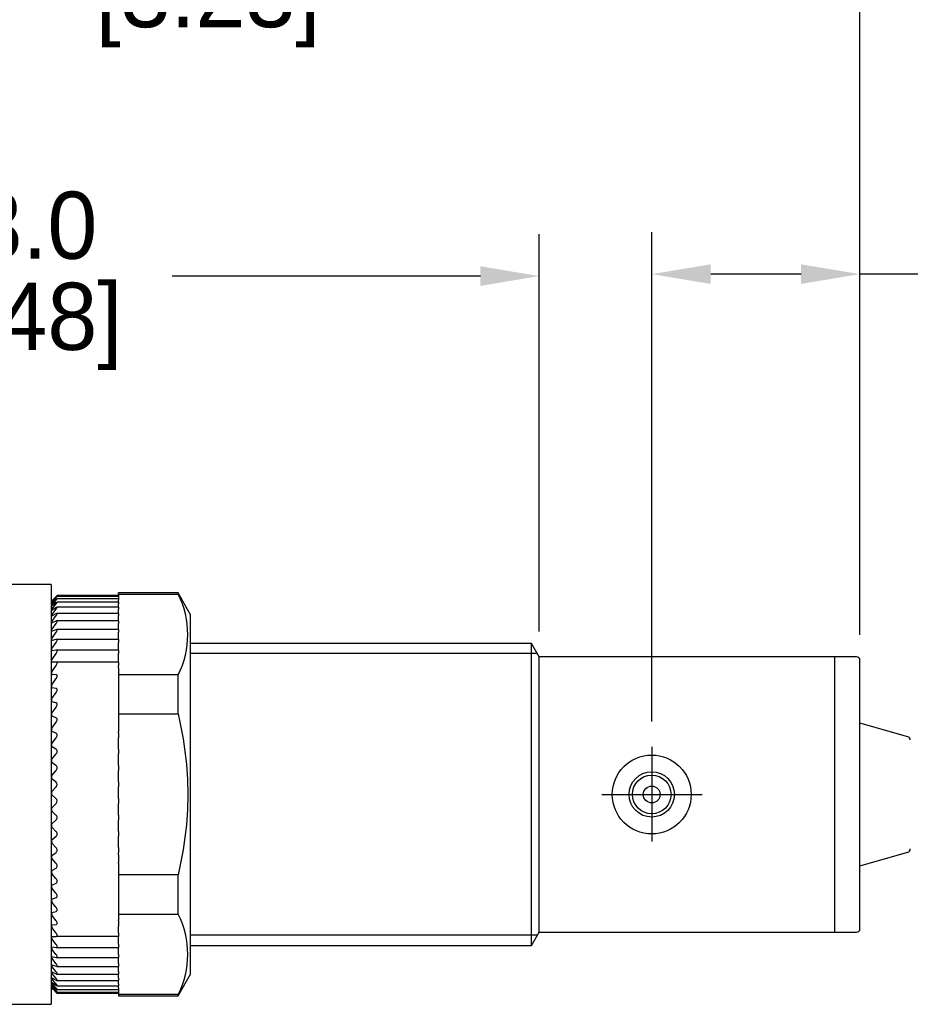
# Model space of a CAD drawing. Header units: inches. Extents: x 0 to 279, y 0 to 216.
# Tile 3 of 5: x 116 to 169, y 104 to 162. Entities that reach past the tile are written whole.
import ezdxf

# ---------------------------------------------------------------- set-up
doc = ezdxf.new("R2010")
doc.units = ezdxf.units.IN
doc.header["$LTSCALE"] = 10
doc.header["$MEASUREMENT"] = 0
doc.linetypes.add('CENTER', pattern=[2, 1.25, -0.25, 0.25, -0.25])
doc.layers.add('center', color=40, linetype='CENTER')
doc.layers.add('DIM', color=140, linetype='Continuous')
doc.dimstyles.get("Standard").update_dxf_attribs({"dimtxt": 4, "dimasz": 3.5, "dimexe": 2.5, "dimexo": 1.5, "dimgap": 1, "dimtad": 0, "dimtih": 1, "dimtoh": 1, "dimdec": 1, "dimzin": 0, "dimdsep": 46, "dimtxsty": 'Standard', "dimcen": 0, "dimadec": 0, "dimazin": 0, "dimtfac": 1, "dimtdec": 1, "dimtofl": 0, "dimtmove": 0, "dimatfit": 3, "dimfxl": 0, "dimtolj": 1, "dimtzin": 0, "dimarcsym": 0})

# ---------------------------------------------------------------- blocks, each defined once
blk = doc.blocks.new('*D2')
at = {"layer": 'Defpoints', "color": 0}
for p in [(165.848, 166.564), (83.71, 125.134), (165.848, 124.134)]:
    blk.add_point(p, dxfattribs=at)
at = {"layer": 'DIM', "color": 0, "lineweight": -2}
for p, q in [((83.71, 126.634), (83.71, 169.064)), ((165.848, 125.634), (165.848, 169.064)), ((87.21, 166.564), (114.612, 166.564)), ((162.348, 166.564), (137.945, 166.564))]:
    blk.add_line(p, q, dxfattribs=at)
at = {"layer": 'DIM', "color": 0}
for points in [[(87.21, 167.148), (87.21, 165.981), (83.71, 166.564)], [(162.348, 167.148), (162.348, 165.981), (165.848, 166.564)]]:
    blk.add_solid(points, dxfattribs=at)
at = {"layer": 'DIM', "color": 0, "insert": (126.279, 166.564), "char_height": 4, "attachment_point": 5}
blk.add_mtext('\\A1; 82.1\\P [3.23]', dxfattribs=at)
blk = doc.blocks.new('*D5')
at = {"layer": 'Defpoints', "color": 0}
for p in [(153.459, 147.126), (165.848, 124.134), (153.459, 118.974)]:
    blk.add_point(p, dxfattribs=at)
at = {"layer": 'DIM', "color": 0, "lineweight": -2}
for p, q in [((153.459, 120.474), (153.459, 149.626)), ((165.848, 125.634), (165.848, 149.626)), ((162.348, 147.126), (156.959, 147.126)), ((171.837, 147.126), (165.848, 147.126))]:
    blk.add_line(p, q, dxfattribs=at)
at = {"layer": 'DIM', "color": 0}
for points in [[(156.959, 147.71), (156.959, 146.543), (153.459, 147.126)], [(162.348, 147.71), (162.348, 146.543), (165.848, 147.126)]]:
    blk.add_solid(points, dxfattribs=at)
at = {"layer": 'DIM', "color": 0, "insert": (183.17, 147.126), "char_height": 4, "attachment_point": 5}
blk.add_mtext('\\A1; 12.4\\P [0.49]', dxfattribs=at)
blk = doc.blocks.new('*D6')
at = {"layer": 'Defpoints', "color": 0}
for p in [(146.748, 147.01), (83.71, 125.134), (146.748, 124.334)]:
    blk.add_point(p, dxfattribs=at)
at = {"layer": 'DIM', "color": 0, "lineweight": -2}
for p, q in [((83.71, 126.634), (83.71, 149.51)), ((146.748, 125.834), (146.748, 149.51)), ((87.21, 147.01), (105.562, 147.01)), ((143.248, 147.01), (124.895, 147.01))]:
    blk.add_line(p, q, dxfattribs=at)
at = {"layer": 'DIM', "color": 0}
for points in [[(87.21, 147.593), (87.21, 146.427), (83.71, 147.01)], [(143.248, 147.593), (143.248, 146.427), (146.748, 147.01)]]:
    blk.add_solid(points, dxfattribs=at)
at = {"layer": 'DIM', "color": 0, "char_height": 4, "attachment_point": 5}
for s, insert in [('\\A1;63.0', (115.229, 150.01)), ('\\A1;[2.48]', (115.229, 144.01))]:
    blk.add_mtext(s, dxfattribs=dict(at, insert=insert))

msp = doc.modelspace()

# ---------------------------------------------------------------- linework, layer by layer
for p, q in [((117.691, 128.634), (114.691, 128.634)), ((117.691, 128.634), (117.691, 103.634)), ((117.973, 127.914), (117.691, 127.634)), ((117.731, 127.661), (117.986, 127.923)), ((117.731, 127.574), (117.986, 127.858)), ((117.97, 127.87), (117.744, 127.661)), ((121.691, 127.928), (118.04, 127.928)), ((121.691, 127.982), (118.041, 127.982)), ((121.691, 128.058), (121.691, 128.134)), ((125.244, 128.134), (121.691, 128.134)), ((121.691, 128.058), (121.691, 127.794)), ((121.691, 128.058), (125.244, 128.058)), ((125.244, 128.134), (125.244, 128.058)), ((125.991, 126.842), (125.244, 128.134)), ((117.695, 127.622), (117.695, 127.618)), ((117.695, 127.53), (117.695, 127.52)), ((117.695, 127.358), (117.695, 127.342)), ((117.731, 127.407), (117.986, 127.71)), ((117.731, 127.161), (117.986, 127.481)), ((117.97, 127.747), (117.744, 127.556)), ((117.97, 127.542), (117.744, 127.371)), ((121.691, 127.285), (118.029, 127.285)), ((121.691, 127.579), (118.035, 127.579)), ((121.691, 127.794), (118.037, 127.794)), ((121.691, 127.794), (121.691, 127.71)), ((121.691, 127.579), (121.691, 127.71)), ((121.691, 127.579), (121.691, 127.481)), ((121.691, 127.285), (121.691, 127.481)), ((121.691, 127.285), (121.691, 127.172)), ((117.695, 127.107), (117.695, 127.086)), ((117.695, 126.779), (117.695, 126.752)), ((117.731, 126.838), (117.986, 127.172)), ((117.731, 126.44), (117.986, 126.786)), ((117.97, 127.257), (117.744, 127.107)), ((117.97, 126.894), (117.744, 126.766)), ((121.691, 126.914), (118.023, 126.914)), ((121.691, 126.914), (121.691, 127.172)), ((121.691, 126.914), (121.691, 126.786)), ((121.691, 126.47), (121.691, 126.786)), ((125.991, 105.427), (125.991, 126.842)), ((117.695, 126.377), (117.695, 126.345)), ((117.731, 125.969), (117.986, 126.325)), ((117.97, 126.456), (117.744, 126.35)), ((121.691, 126.47), (118.016, 126.47)), ((121.691, 126.47), (121.691, 126.325)), ((121.691, 125.969), (121.691, 126.325)), ((117.695, 125.903), (117.695, 125.865)), ((117.731, 125.43), (117.986, 125.793)), ((117.97, 125.946), (117.744, 125.863)), ((121.691, 125.954), (118.006, 125.954)), ((121.691, 125.954), (121.691, 125.969)), ((121.691, 125.954), (121.691, 125.793)), ((121.691, 125.43), (121.691, 125.793)), ((117.695, 125.36), (117.695, 125.318)), ((117.731, 124.825), (117.986, 125.193)), ((117.97, 125.366), (117.744, 125.308)), ((121.691, 125.37), (117.995, 125.37)), ((121.691, 125.37), (121.691, 125.43)), ((121.691, 125.37), (121.691, 125.193)), ((121.691, 124.825), (121.691, 125.193)), ((146.286, 125.134), (125.991, 125.134)), ((146.286, 107.134), (146.286, 125.134)), ((146.748, 124.334), (146.286, 125.134)), ((117.695, 124.753), (117.695, 124.706)), ((117.731, 124.159), (117.986, 124.53)), ((117.97, 124.722), (117.744, 124.688)), ((121.691, 124.723), (117.984, 124.723)), ((121.691, 124.723), (121.691, 124.825)), ((121.691, 124.723), (121.691, 124.53)), ((121.691, 124.159), (121.691, 124.53)), ((146.64, 124.521), (125.991, 124.521)), ((146.748, 107.934), (146.748, 124.334)), ((164.348, 124.334), (146.748, 124.334)), ((164.348, 107.934), (164.348, 124.334)), ((164.348, 107.934), (164.348, 124.334)), ((165.648, 124.334), (164.348, 124.334)), ((117.695, 124.085), (117.695, 124.034)), ((117.731, 123.437), (117.986, 123.807)), ((117.97, 124.018), (117.744, 124.008)), ((121.691, 124.018), (117.974, 124.018)), ((121.691, 124.018), (121.691, 124.159)), ((121.691, 124.018), (121.691, 123.807)), ((121.691, 123.67), (121.691, 123.807)), ((165.848, 108.134), (165.848, 124.134)), ((117.695, 123.361), (117.695, 123.306)), ((117.97, 123.258), (117.744, 123.273)), ((121.691, 123.67), (121.691, 123.263)), ((125.244, 123.263), (121.691, 123.263)), ((121.691, 123.263), (121.691, 120.93)), ((125.244, 120.93), (125.244, 123.263)), ((117.695, 122.587), (117.695, 122.529)), ((117.731, 122.663), (117.986, 123.031)), ((117.731, 121.844), (117.986, 122.206)), ((117.97, 122.448), (117.744, 122.488)), ((117.695, 121.767), (117.695, 121.706)), ((117.97, 121.594), (117.744, 121.659)), ((117.695, 120.908), (117.695, 120.844)), ((117.731, 120.985), (117.986, 121.339)), ((121.691, 120.93), (121.691, 119.859)), ((121.691, 120.93), (125.244, 120.93)), ((117.731, 120.092), (117.986, 120.435)), ((117.97, 120.702), (117.744, 120.79)), ((168.702, 119.575), (165.848, 120.384)), ((117.695, 120.016), (117.695, 119.949)), ((117.97, 119.777), (117.744, 119.889)), ((121.691, 119.777), (121.691, 119.859)), ((121.691, 119.777), (121.691, 119.502)), ((117.695, 119.096), (117.695, 119.028)), ((117.731, 119.171), (117.986, 119.502)), ((121.691, 119.171), (121.691, 119.502)), ((121.691, 118.962), (121.691, 119.171)), ((117.731, 118.229), (117.986, 118.544)), ((117.97, 118.828), (117.744, 118.962)), ((121.691, 118.828), (121.691, 118.962)), ((121.691, 118.828), (121.691, 118.544)), ((121.691, 118.229), (121.691, 118.544)), ((117.695, 118.155), (117.695, 118.086)), ((117.97, 117.859), (117.744, 118.015)), ((121.691, 118.015), (121.691, 118.229)), ((121.691, 117.859), (121.691, 118.015)), ((117.731, 117.272), (117.986, 117.57)), ((121.691, 117.859), (121.691, 117.57)), ((121.691, 117.272), (121.691, 117.57)), ((117.695, 117.201), (117.695, 117.131)), ((117.97, 116.878), (117.744, 117.054)), ((121.691, 117.054), (121.691, 117.272)), ((121.691, 116.878), (121.691, 117.054)), ((121.691, 116.878), (121.691, 116.585)), ((117.695, 116.238), (117.695, 116.168)), ((117.731, 116.307), (117.986, 116.585)), ((121.691, 116.307), (121.691, 116.585)), ((121.691, 116.087), (121.691, 116.307)), ((117.731, 115.341), (117.986, 115.598)), ((117.97, 115.892), (117.744, 116.087)), ((121.691, 115.892), (121.691, 116.087)), ((121.691, 115.892), (121.691, 115.598)), ((121.691, 115.341), (121.691, 115.598)), ((117.695, 115.275), (117.695, 115.205)), ((117.97, 114.907), (117.744, 115.121)), ((121.691, 115.121), (121.691, 115.341)), ((121.691, 114.907), (121.691, 115.121)), ((117.731, 114.38), (117.986, 114.614)), ((121.691, 114.907), (121.691, 114.614)), ((121.691, 114.38), (121.691, 114.614)), ((121.691, 114.161), (121.691, 114.38)), ((117.695, 114.318), (117.695, 114.249)), ((117.97, 113.932), (117.744, 114.161)), ((121.691, 113.932), (121.691, 114.161)), ((121.691, 113.932), (121.691, 113.64)), ((117.695, 113.374), (117.695, 113.306)), ((117.731, 113.432), (117.986, 113.64)), ((117.97, 112.971), (117.744, 113.216)), ((121.691, 113.432), (121.691, 113.64)), ((121.691, 113.216), (121.691, 113.432)), ((121.691, 112.971), (121.691, 113.216)), ((117.731, 112.503), (117.986, 112.685)), ((121.691, 112.971), (121.691, 112.685)), ((121.691, 112.529), (121.691, 112.685)), ((165.848, 111.884), (168.702, 112.693)), ((117.695, 112.449), (117.695, 112.383)), ((117.97, 112.033), (117.744, 112.291)), ((121.691, 112.529), (121.691, 112.103)), ((121.691, 112.033), (121.691, 112.103)), ((121.691, 112.033), (121.691, 111.787)), ((117.695, 111.55), (117.695, 111.486)), ((117.731, 111.599), (117.986, 111.753)), ((121.691, 111.787), (121.691, 111.338)), ((117.731, 110.727), (117.986, 110.852)), ((117.97, 111.124), (117.744, 111.393)), ((125.244, 111.338), (121.691, 111.338)), ((121.691, 111.338), (121.691, 109.006)), ((125.244, 109.006), (125.244, 111.338)), ((117.695, 110.684), (117.695, 110.622)), ((117.97, 110.25), (117.744, 110.528)), ((117.695, 109.855), (117.695, 109.796)), ((117.731, 109.893), (117.986, 109.989)), ((117.97, 109.417), (117.744, 109.702)), ((117.731, 109.102), (117.986, 109.168)), ((117.695, 109.07), (117.695, 109.015)), ((117.97, 108.631), (117.744, 108.922)), ((121.691, 109.006), (121.691, 108.669)), ((121.691, 109.006), (125.244, 109.006)), ((121.691, 108.631), (121.691, 108.669)), ((121.691, 108.631), (121.691, 108.396)), ((117.695, 108.335), (117.695, 108.284)), ((117.731, 108.361), (117.986, 108.396)), ((117.97, 107.898), (117.744, 108.192)), ((121.691, 108.362), (121.691, 108.396)), ((121.691, 108.362), (121.691, 108.29)), ((121.691, 108.192), (121.691, 108.29)), ((121.691, 107.898), (121.691, 108.192)), ((146.286, 107.134), (146.748, 107.934)), ((146.748, 107.934), (164.348, 107.934)), ((164.348, 107.934), (165.648, 107.934)), ((117.695, 107.655), (117.695, 107.608)), ((117.731, 107.675), (117.986, 107.679)), ((117.97, 107.222), (117.744, 107.518)), ((121.691, 107.679), (117.986, 107.679)), ((121.691, 107.898), (121.691, 107.679)), ((121.691, 107.675), (121.691, 107.679)), ((121.691, 107.518), (121.691, 107.675)), ((121.691, 107.222), (121.691, 107.518)), ((146.64, 107.748), (125.991, 107.748)), ((117.695, 107.034), (117.695, 106.991)), ((117.731, 107.048), (117.986, 107.021)), ((117.97, 106.609), (117.744, 106.904)), ((117.994, 107.02), (121.691, 107.02)), ((121.691, 107.222), (121.691, 107.02)), ((121.691, 106.904), (121.691, 107.02)), ((121.691, 106.609), (121.691, 106.904)), ((125.991, 107.134), (146.286, 107.134)), ((117.695, 106.477), (117.695, 106.439)), ((117.731, 106.484), (117.986, 106.426)), ((117.97, 106.063), (117.744, 106.355)), ((118.004, 106.424), (121.691, 106.424)), ((121.691, 106.609), (121.691, 106.424)), ((121.691, 106.355), (121.691, 106.424)), ((121.691, 106.063), (121.691, 106.355)), ((117.695, 105.988), (117.695, 105.955)), ((117.695, 105.57), (117.695, 105.542)), ((117.731, 105.989), (117.986, 105.9)), ((117.97, 105.588), (117.744, 105.875)), ((118.014, 105.894), (121.691, 105.894)), ((121.691, 106.063), (121.691, 105.894)), ((121.691, 105.875), (121.691, 105.894)), ((121.691, 105.588), (121.691, 105.875)), ((121.691, 105.588), (121.691, 105.435)), ((117.695, 105.226), (117.695, 105.204)), ((117.731, 105.564), (117.986, 105.446)), ((117.731, 105.214), (117.986, 105.066)), ((117.97, 105.186), (117.744, 105.466)), ((117.97, 104.861), (117.744, 105.133)), ((118.022, 105.435), (121.691, 105.435)), ((118.028, 105.05), (121.691, 105.05)), ((121.691, 105.186), (121.691, 105.435)), ((121.691, 105.186), (121.691, 105.05)), ((121.691, 104.861), (121.691, 105.05)), ((125.244, 104.134), (125.991, 105.427)), ((117.691, 104.634), (117.795, 104.531)), ((117.695, 104.958), (117.695, 104.942)), ((117.695, 104.769), (117.695, 104.758)), ((117.695, 104.66), (117.695, 104.655)), ((117.731, 104.94), (117.986, 104.765)), ((117.731, 104.745), (117.986, 104.543)), ((117.731, 104.629), (117.986, 104.402)), ((117.97, 104.616), (117.744, 104.876)), ((117.97, 104.451), (117.744, 104.699)), ((117.97, 104.368), (117.744, 104.602)), ((117.795, 104.531), (117.986, 104.343)), ((118.033, 104.741), (121.691, 104.741)), ((118.038, 104.51), (121.691, 104.51)), ((121.691, 104.861), (121.691, 104.741)), ((121.691, 104.616), (121.691, 104.741)), ((121.691, 104.616), (121.691, 104.51)), ((121.691, 104.51), (121.691, 104.21)), ((118.039, 104.36), (121.691, 104.36)), ((118.04, 104.291), (121.691, 104.291)), ((125.244, 104.21), (121.691, 104.21)), ((121.691, 104.21), (121.691, 104.134)), ((121.691, 104.134), (125.244, 104.134)), ((125.244, 104.134), (125.244, 104.21)), ((114.691, 103.634), (117.691, 103.634))]:
    msp.add_line(p, q)
for radius in [2.35, 1.35, 1.15, 0.5]:
    msp.add_circle((153.448, 116.134), radius)
for centre, radius, start, end in [((120.553, 125.66), 5.268, 332.92501, 27.07499), ((118.396, 127.013), 0.929, 135.72159, 139.01854), ((117.195, 128.231), 0.791, 309.1565, 313.88809), ((118.073, 127.26), 0.464, 137.47051, 144.57532), ((117.565, 127.746), 0.26, 299.77371, 313.18317), ((118.001, 127.173), 0.358, 139.0716, 148.94472), ((117.974, 126.961), 0.315, 140.49017, 152.41154), ((117.962, 126.656), 0.295, 141.71088, 155.1896), ((117.957, 126.268), 0.283, 142.73027, 157.43695), ((117.953, 125.805), 0.276, 143.55102, 159.27025), ((117.951, 125.271), 0.271, 144.17812, 160.77602), ((117.948, 124.67), 0.266, 144.61656, 162.01889), ((165.648, 124.134), 0.2, 0, 90), ((117.944, 124.009), 0.261, 144.86988, 163.04757), ((117.939, 123.291), 0.254, 144.93933, 163.899), ((117.743, 123.325), 0.052, 201.31638, 270.49171), ((117.933, 122.521), 0.247, 144.82328, 164.60137), ((117.751, 122.547), 0.0597, 198.41451, 262.52144), ((117.924, 121.707), 0.237, 144.51671, 165.1762), ((117.761, 121.726), 0.0692, 196.4884, 255.38569), ((117.914, 120.852), 0.227, 144.01075, 165.63982), ((117.772, 120.865), 0.0803, 195.22172, 249.14114), ((117.903, 119.964), 0.215, 143.29207, 166.00437), ((117.785, 119.972), 0.0929, 194.39591, 243.75512), ((117.89, 119.048), 0.201, 142.3422, 166.27847), ((168.648, 119.383), 0.2, 0, 74.18081), ((117.798, 119.053), 0.107, 193.86791, 239.15143), ((117.877, 118.112), 0.187, 141.13662, 166.46752), ((117.813, 118.115), 0.122, 193.54721, 235.23898), ((117.862, 117.161), 0.172, 139.64357, 166.57371), ((117.828, 117.162), 0.137, 193.3779, 231.92761), ((117.843, 116.724), 0.199, 315.67619, 50.58728), ((117.847, 116.202), 0.156, 137.8227, 166.59564), ((117.844, 116.203), 0.153, 193.32626, 229.13543), ((117.841, 115.737), 0.201, 316.07039, 50.1602), ((117.831, 115.243), 0.14, 135.59145, 166.55925), ((117.86, 115.244), 0.17, 193.37277, 226.79163), ((117.816, 114.289), 0.125, 132.98285, 166.3564), ((117.875, 114.292), 0.186, 193.50712, 224.83666), ((117.801, 113.348), 0.11, 129.82473, 166.0608), ((117.891, 113.354), 0.201, 193.7254, 223.22136), ((168.648, 112.885), 0.2, 285.81919, 0), ((117.787, 112.426), 0.0952, 126.05809, 165.60326), ((117.905, 112.435), 0.216, 194.02828, 221.90576), ((117.774, 111.529), 0.0819, 121.57925, 164.92175), ((117.918, 111.543), 0.231, 194.42022, 220.85774), ((117.762, 110.664), 0.0698, 116.27861, 163.91395), ((117.93, 110.684), 0.243, 194.90917, 220.05179), ((117.751, 109.837), 0.0593, 110.05751, 162.41341), ((117.941, 109.864), 0.255, 195.50668, 219.46802), ((117.742, 109.053), 0.0504, 102.86186, 160.15668), ((117.95, 109.089), 0.266, 196.22839, 219.09114), ((120.553, 106.608), 5.268, 332.92501, 27.07499), ((117.735, 108.318), 0.0433, 94.73923, 156.74866), ((117.958, 108.365), 0.275, 197.09484, 218.90972), ((165.648, 108.134), 0.2, 270, 0), ((117.728, 107.637), 0.038, 85.91904, 151.65073), ((117.965, 107.696), 0.284, 198.13279, 218.91533), ((117.971, 107.088), 0.292, 199.37702, 219.10178), ((117.976, 106.546), 0.301, 200.87294, 219.46399), ((117.983, 106.075), 0.312, 202.6802, 219.99668), ((117.993, 105.68), 0.328, 204.87777, 220.69226), ((118.009, 105.368), 0.355, 207.57089, 221.53778), ((118.042, 105.15), 0.405, 210.90046, 222.51026), ((117.61, 104.606), 0.184, 48.88739, 62.55982), ((118.12, 105.057), 0.52, 215.05487, 223.57016), ((117.382, 104.254), 0.512, 47.04453, 52.35465), ((118.419, 105.269), 0.95, 220.28267, 224.65367)]:
    msp.add_arc(centre, radius, start, end)
for points, knots in [([(117.986, 127.923), (118.003, 127.941), (118.018, 127.956), (118.039, 127.978), (118.044, 127.983), (118.04, 127.98), (118.031, 127.971), (118.005, 127.945), (117.988, 127.929), (117.97, 127.911)], [0, 0, 0, 0, 0.25, 0.25, 0.5, 0.5, 0.75, 0.75, 1, 1, 1, 1]), ([(117.986, 127.858), (118.003, 127.877), (118.018, 127.894), (118.039, 127.919), (118.044, 127.928), (118.04, 127.929), (118.031, 127.923), (118.005, 127.902), (117.988, 127.887), (117.97, 127.87)], [0, 0, 0, 0, 0.25, 0.25, 0.5, 0.5, 0.75, 0.75, 1, 1, 1, 1]), ([(117.986, 127.71), (118.003, 127.73), (118.018, 127.749), (118.039, 127.779), (118.044, 127.789), (118.04, 127.796), (118.031, 127.792), (118.005, 127.775), (117.988, 127.762), (117.97, 127.747)], [0, 0, 0, 0, 0.25, 0.25, 0.5, 0.5, 0.75, 0.75, 1, 1, 1, 1]), ([(117.986, 127.481), (118.003, 127.502), (118.018, 127.523), (118.039, 127.556), (118.044, 127.569), (118.04, 127.581), (118.031, 127.58), (118.005, 127.567), (117.988, 127.556), (117.97, 127.542)], [0, 0, 0, 0, 0.25, 0.25, 0.5, 0.5, 0.75, 0.75, 1, 1, 1, 1]), ([(117.986, 127.172), (118.003, 127.195), (118.018, 127.216), (118.039, 127.254), (118.044, 127.269), (118.04, 127.286), (118.031, 127.287), (118.005, 127.279), (117.988, 127.269), (117.97, 127.257)], [0, 0, 0, 0, 0.25, 0.25, 0.5, 0.5, 0.75, 0.75, 1, 1, 1, 1]), ([(117.986, 126.786), (118.003, 126.809), (118.018, 126.832), (118.039, 126.873), (118.044, 126.89), (118.04, 126.912), (118.031, 126.916), (118.005, 126.912), (117.988, 126.905), (117.97, 126.894)], [0, 0, 0, 0, 0.25, 0.25, 0.5, 0.5, 0.75, 0.75, 1, 1, 1, 1]), ([(117.986, 126.325), (118.003, 126.349), (118.018, 126.373), (118.039, 126.417), (118.044, 126.437), (118.04, 126.463), (118.031, 126.469), (118.005, 126.47), (117.988, 126.465), (117.97, 126.456)], [0, 0, 0, 0, 0.25, 0.25, 0.5, 0.5, 0.75, 0.75, 1, 1, 1, 1]), ([(117.986, 125.793), (118.003, 125.817), (118.018, 125.842), (118.039, 125.889), (118.044, 125.911), (118.04, 125.941), (118.031, 125.95), (118.005, 125.955), (117.988, 125.952), (117.97, 125.946)], [0, 0, 0, 0, 0.25, 0.25, 0.5, 0.5, 0.75, 0.75, 1, 1, 1, 1]), ([(117.986, 125.193), (118.003, 125.218), (118.018, 125.244), (118.039, 125.293), (118.044, 125.316), (118.04, 125.351), (118.031, 125.362), (118.005, 125.372), (117.988, 125.371), (117.97, 125.366)], [0, 0, 0, 0, 0.25, 0.25, 0.5, 0.5, 0.75, 0.75, 1, 1, 1, 1]), ([(117.986, 124.53), (118.003, 124.554), (118.018, 124.581), (118.039, 124.632), (118.044, 124.657), (118.04, 124.696), (118.031, 124.709), (118.005, 124.723), (117.988, 124.725), (117.97, 124.722)], [0, 0, 0, 0, 0.25, 0.25, 0.5, 0.5, 0.75, 0.75, 1, 1, 1, 1]), ([(117.986, 123.807), (118.003, 123.832), (118.018, 123.859), (118.039, 123.912), (118.044, 123.938), (118.04, 123.981), (118.031, 123.996), (118.005, 124.015), (117.988, 124.018), (117.97, 124.018)], [0, 0, 0, 0, 0.25, 0.25, 0.5, 0.5, 0.75, 0.75, 1, 1, 1, 1]), ([(117.986, 123.031), (118.003, 123.056), (118.018, 123.082), (118.039, 123.137), (118.044, 123.164), (118.04, 123.211), (118.031, 123.228), (118.005, 123.251), (117.988, 123.257), (117.97, 123.258)], [0, 0, 0, 0, 0.25, 0.25, 0.5, 0.5, 0.75, 0.75, 1, 1, 1, 1]), ([(117.986, 122.206), (118.003, 122.231), (118.018, 122.257), (118.039, 122.313), (118.044, 122.342), (118.04, 122.391), (118.031, 122.41), (118.005, 122.437), (117.988, 122.445), (117.97, 122.448)], [0, 0, 0, 0, 0.25, 0.25, 0.5, 0.5, 0.75, 0.75, 1, 1, 1, 1]), ([(117.986, 121.339), (118.003, 121.363), (118.018, 121.389), (118.039, 121.446), (118.044, 121.475), (118.04, 121.527), (118.031, 121.549), (118.005, 121.579), (117.988, 121.589), (117.97, 121.594)], [0, 0, 0, 0, 0.25, 0.25, 0.5, 0.5, 0.75, 0.75, 1, 1, 1, 1]), ([(125.244, 120.93), (125.605, 119.366), (125.822, 117.74), (125.821, 114.518), (125.61, 112.921), (125.244, 111.338)], [0, 0, 0, 0, 0.5, 0.5, 1, 1, 1, 1]), ([(117.986, 120.435), (118.003, 120.458), (118.018, 120.485), (118.039, 120.541), (118.044, 120.571), (118.04, 120.626), (118.031, 120.649), (118.005, 120.683), (117.988, 120.695), (117.97, 120.702)], [0, 0, 0, 0, 0.25, 0.25, 0.5, 0.5, 0.75, 0.75, 1, 1, 1, 1]), ([(117.986, 119.502), (118.003, 119.524), (118.018, 119.549), (118.039, 119.606), (118.044, 119.636), (118.04, 119.693), (118.031, 119.717), (118.005, 119.755), (117.988, 119.768), (117.97, 119.777)], [0, 0, 0, 0, 0.25, 0.25, 0.5, 0.5, 0.75, 0.75, 1, 1, 1, 1]), ([(117.986, 118.544), (118.003, 118.565), (118.018, 118.59), (118.039, 118.646), (118.044, 118.677), (118.04, 118.735), (118.031, 118.761), (118.005, 118.802), (117.988, 118.817), (117.97, 118.828)], [0, 0, 0, 0, 0.25, 0.25, 0.5, 0.5, 0.75, 0.75, 1, 1, 1, 1]), ([(117.986, 117.57), (118.003, 117.59), (118.018, 117.614), (118.039, 117.668), (118.044, 117.699), (118.04, 117.759), (118.031, 117.786), (118.005, 117.83), (117.988, 117.846), (117.97, 117.859)], [0, 0, 0, 0, 0.25, 0.25, 0.5, 0.5, 0.75, 0.75, 1, 1, 1, 1]), ([(117.986, 114.614), (118.003, 114.629), (118.018, 114.65), (118.039, 114.699), (118.044, 114.729), (118.04, 114.789), (118.031, 114.819), (118.005, 114.869), (117.988, 114.89), (117.97, 114.907)], [0, 0, 0, 0, 0.25, 0.25, 0.5, 0.5, 0.75, 0.75, 1, 1, 1, 1]), ([(117.986, 113.64), (118.003, 113.654), (118.018, 113.673), (118.039, 113.72), (118.044, 113.749), (118.04, 113.809), (118.031, 113.839), (118.005, 113.891), (117.988, 113.913), (117.97, 113.932)], [0, 0, 0, 0, 0.25, 0.25, 0.5, 0.5, 0.75, 0.75, 1, 1, 1, 1]), ([(117.986, 112.685), (118.003, 112.697), (118.018, 112.714), (118.039, 112.759), (118.044, 112.786), (118.04, 112.845), (118.031, 112.875), (118.005, 112.929), (117.988, 112.952), (117.97, 112.971)], [0, 0, 0, 0, 0.25, 0.25, 0.5, 0.5, 0.75, 0.75, 1, 1, 1, 1]), ([(117.986, 111.753), (118.003, 111.764), (118.018, 111.779), (118.039, 111.82), (118.044, 111.847), (118.04, 111.905), (118.031, 111.934), (118.005, 111.989), (117.988, 112.012), (117.97, 112.033)], [0, 0, 0, 0, 0.25, 0.25, 0.5, 0.5, 0.75, 0.75, 1, 1, 1, 1]), ([(117.986, 110.852), (118.003, 110.861), (118.018, 110.874), (118.039, 110.912), (118.044, 110.937), (118.04, 110.994), (118.031, 111.023), (118.005, 111.078), (117.988, 111.102), (117.97, 111.124)], [0, 0, 0, 0, 0.25, 0.25, 0.5, 0.5, 0.75, 0.75, 1, 1, 1, 1]), ([(117.986, 109.989), (118.003, 109.995), (118.018, 110.006), (118.039, 110.041), (118.044, 110.064), (118.04, 110.119), (118.031, 110.148), (118.005, 110.202), (117.988, 110.227), (117.97, 110.25)], [0, 0, 0, 0, 0.25, 0.25, 0.5, 0.5, 0.75, 0.75, 1, 1, 1, 1]), ([(117.986, 109.168), (118.003, 109.172), (118.018, 109.182), (118.039, 109.212), (118.044, 109.234), (118.04, 109.286), (118.031, 109.314), (118.005, 109.368), (117.988, 109.393), (117.97, 109.417)], [0, 0, 0, 0, 0.25, 0.25, 0.5, 0.5, 0.75, 0.75, 1, 1, 1, 1]), ([(117.986, 108.396), (118.003, 108.399), (118.018, 108.406), (118.039, 108.432), (118.044, 108.452), (118.04, 108.501), (118.031, 108.528), (118.005, 108.582), (117.988, 108.607), (117.97, 108.631)], [0, 0, 0, 0, 0.25, 0.25, 0.5, 0.5, 0.75, 0.75, 1, 1, 1, 1]), ([(117.986, 107.679), (118.003, 107.679), (118.018, 107.684), (118.039, 107.706), (118.044, 107.724), (118.04, 107.77), (118.031, 107.796), (118.005, 107.848), (117.988, 107.874), (117.97, 107.898)], [0, 0, 0, 0, 0.25, 0.25, 0.5, 0.5, 0.75, 0.75, 1, 1, 1, 1]), ([(117.695, 107.034), (117.698, 107.041), (117.704, 107.045), (117.712, 107.047), (117.717, 107.048), (117.724, 107.048), (117.731, 107.048)], [0, 0, 0, 0, 0.565327, 0.565327, 0.565327, 1, 1, 1, 1]), ([(117.986, 107.021), (118.003, 107.019), (118.018, 107.021), (118.039, 107.039), (118.044, 107.055), (118.04, 107.097), (118.031, 107.122), (118.005, 107.173), (117.988, 107.198), (117.97, 107.222)], [0, 0, 0, 0, 0.25, 0.25, 0.5, 0.5, 0.75, 0.75, 1, 1, 1, 1]), ([(117.695, 106.477), (117.698, 106.482), (117.704, 106.485), (117.712, 106.486), (117.717, 106.487), (117.724, 106.486), (117.731, 106.484)], [0, 0, 0, 0, 0.56533, 0.56533, 0.56533, 1, 1, 1, 1]), ([(117.986, 106.426), (118.003, 106.422), (118.018, 106.423), (118.039, 106.436), (118.044, 106.45), (118.04, 106.488), (118.031, 106.512), (118.005, 106.561), (117.988, 106.585), (117.97, 106.609)], [0, 0, 0, 0, 0.25, 0.25, 0.5, 0.5, 0.75, 0.75, 1, 1, 1, 1]), ([(117.695, 105.988), (117.698, 105.992), (117.704, 105.993), (117.712, 105.993), (117.717, 105.993), (117.724, 105.991), (117.731, 105.989)], [0, 0, 0, 0, 0.565336, 0.565336, 0.565336, 1, 1, 1, 1]), ([(117.695, 105.57), (117.698, 105.573), (117.704, 105.573), (117.712, 105.571), (117.717, 105.57), (117.724, 105.567), (117.731, 105.564)], [0, 0, 0, 0, 0.565345, 0.565345, 0.565345, 1, 1, 1, 1]), ([(117.986, 105.9), (118.003, 105.894), (118.018, 105.892), (118.039, 105.901), (118.044, 105.912), (118.04, 105.946), (118.031, 105.968), (118.005, 106.015), (117.988, 106.039), (117.97, 106.063)], [0, 0, 0, 0, 0.25, 0.25, 0.5, 0.5, 0.75, 0.75, 1, 1, 1, 1]), ([(117.986, 105.446), (118.003, 105.438), (118.018, 105.434), (118.039, 105.438), (118.044, 105.446), (118.04, 105.476), (118.031, 105.497), (118.005, 105.541), (117.988, 105.564), (117.97, 105.588)], [0, 0, 0, 0, 0.25, 0.25, 0.5, 0.5, 0.75, 0.75, 1, 1, 1, 1]), ([(117.695, 105.226), (117.698, 105.227), (117.704, 105.226), (117.712, 105.223), (117.717, 105.221), (117.724, 105.218), (117.731, 105.214)], [0, 0, 0, 0, 0.565357, 0.565357, 0.565357, 1, 1, 1, 1]), ([(117.986, 105.066), (118.003, 105.056), (118.018, 105.05), (118.039, 105.05), (118.044, 105.056), (118.04, 105.081), (118.031, 105.099), (118.005, 105.141), (117.988, 105.163), (117.97, 105.186)], [0, 0, 0, 0, 0.25, 0.25, 0.5, 0.5, 0.75, 0.75, 1, 1, 1, 1]), ([(117.695, 104.958), (117.698, 104.958), (117.704, 104.956), (117.712, 104.952), (117.717, 104.949), (117.724, 104.945), (117.731, 104.94)], [0, 0, 0, 0, 0.565372, 0.565372, 0.565372, 1, 1, 1, 1]), ([(117.986, 104.765), (118.003, 104.753), (118.018, 104.744), (118.039, 104.739), (118.044, 104.742), (118.04, 104.763), (118.031, 104.78), (118.005, 104.818), (117.988, 104.839), (117.97, 104.861)], [0, 0, 0, 0, 0.25, 0.25, 0.5, 0.5, 0.75, 0.75, 1, 1, 1, 1]), ([(117.986, 104.543), (118.003, 104.529), (118.018, 104.518), (118.039, 104.508), (118.044, 104.509), (118.04, 104.525), (118.031, 104.539), (118.005, 104.575), (117.988, 104.595), (117.97, 104.616)], [0, 0, 0, 0, 0.25, 0.25, 0.5, 0.5, 0.75, 0.75, 1, 1, 1, 1]), ([(117.986, 104.402), (118.003, 104.387), (118.018, 104.374), (118.039, 104.359), (118.044, 104.358), (118.04, 104.369), (118.031, 104.381), (118.005, 104.412), (117.988, 104.431), (117.97, 104.451)], [0, 0, 0, 0, 0.25, 0.25, 0.5, 0.5, 0.75, 0.75, 1, 1, 1, 1]), ([(117.986, 104.343), (118.003, 104.327), (118.018, 104.312), (118.039, 104.293), (118.044, 104.289), (118.04, 104.294), (118.031, 104.304), (118.005, 104.332), (117.988, 104.349), (117.97, 104.368)], [0, 0, 0, 0, 0.25, 0.25, 0.5, 0.5, 0.75, 0.75, 1, 1, 1, 1])]:
    msp.add_open_spline(points, degree=3, knots=knots)
for points in [[(117.744, 127.371), (117.722, 127.354), (117.703, 127.342), (117.695, 127.342)], [(117.744, 127.107), (117.722, 127.092), (117.703, 127.083), (117.695, 127.086)], [(117.744, 126.766), (117.722, 126.753), (117.703, 126.747), (117.695, 126.752)], [(117.744, 126.35), (117.722, 126.34), (117.703, 126.336), (117.695, 126.345)], [(117.744, 125.863), (117.722, 125.855), (117.703, 125.854), (117.695, 125.865)], [(117.744, 125.308), (117.722, 125.302), (117.703, 125.304), (117.695, 125.318)], [(117.744, 124.688), (117.722, 124.685), (117.703, 124.689), (117.695, 124.706)], [(117.744, 124.008), (117.722, 124.007), (117.703, 124.014), (117.695, 124.034)]]:
    msp.add_open_spline(points, degree=3)
at = {"layer": 'center', "ltscale": 0.5}
for p, q in [((153.459, 118.974), (153.459, 113.327)), ((150.471, 116.134), (156.448, 116.134))]:
    msp.add_line(p, q, dxfattribs=at)

# ---------------------------------------------------------------- dimensions: what is measured, and where the dimension line sits
at = {"layer": 'DIM'}
for base, p1, p2, override, picture, middle in [((165.848, 166.564), (83.71, 125.134), (165.848, 124.134), {"dimpost": '\\X'}, '*D2', (126.279, 166.564)), ((153.459, 147.126), (165.848, 124.134), (153.459, 118.974), {"dimpost": '\\X', "dimtmove": 1}, '*D5', (183.17, 151.768))]:
    dim = msp.add_linear_dim(base=base, p1=p1, p2=p2, angle=180, text=' <>', dimstyle='Standard', override=override, dxfattribs=at)
    dim.commit()
    dim.dimension.update_dxf_attribs({"geometry": picture, "text_midpoint": middle, "dimtype": 160})
dim = msp.add_linear_dim(base=(146.748, 147.01), p1=(83.71, 125.134), p2=(146.748, 124.334), angle=180, dimstyle='Standard', override={"dimpost": '\\X'}, dxfattribs=at)
dim.commit()
dim.dimension.update_dxf_attribs({"geometry": '*D6', "text_midpoint": (115.229, 147.01)})

doc.saveas('drawing.dxf')
